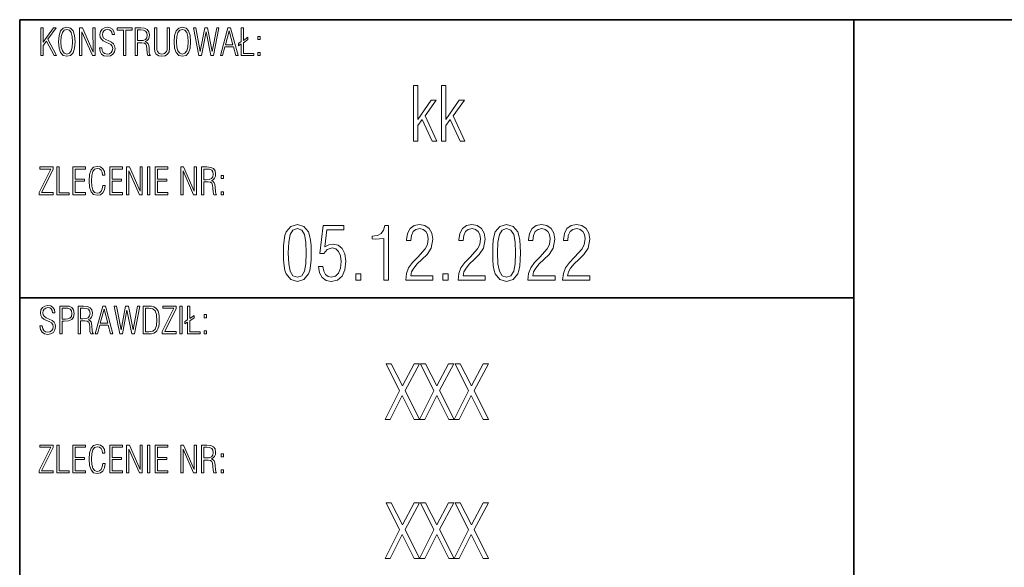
# Model space of a CAD drawing. Extents: x 0 to 420, y 0 to 297.
# Tile 3 of 7: x 220 to 273, y 40 to 70. Entities that reach past the tile are written whole.
import ezdxf

# ---------------------------------------------------------------- set-up
doc = ezdxf.new("R2010")
doc.units = 0

msp = doc.modelspace()

# ---------------------------------------------------------------- linework, layer by layer
at = {"color": 7, "lineweight": 35}
for p, q in [((220, 10), (220, 70)), ((220, 70), (410, 70)), ((265, 14), (265, 70)), ((220, 55), (265, 55))]:
    msp.add_line(p, q, dxfattribs=at)
at = {"color": 7, "lineweight": 13}
for points in [[(222.099, 68.812), (222.123, 68.468), (222.204, 68.224), (222.341, 68.077), (222.542, 68.031), (222.742, 68.077), (222.879, 68.222), (222.959, 68.466), (222.985, 68.812), (222.959, 69.156), (222.879, 69.398), (222.742, 69.543), (222.542, 69.591), (222.341, 69.543), (222.204, 69.398), (222.123, 69.154)], [(224.302, 68.488), (224.334, 68.289), (224.417, 68.146), (224.546, 68.059), (224.721, 68.029), (224.898, 68.059), (225.031, 68.142), (225.113, 68.272), (225.144, 68.45), (225.123, 68.587), (225.063, 68.697), (224.958, 68.786), (224.807, 68.86), (224.642, 68.925), (224.525, 69.009), (224.477, 69.094), (224.461, 69.197), (224.481, 69.307), (224.538, 69.396), (224.626, 69.452), (224.737, 69.474), (224.838, 69.456), (224.914, 69.404), (224.964, 69.319), (224.989, 69.203), (225.109, 69.203), (225.109, 69.213), (225.081, 69.372), (225.007, 69.491), (224.886, 69.565), (224.729, 69.591), (224.568, 69.561), (224.443, 69.481), (224.36, 69.358), (224.332, 69.203), (224.35, 69.06), (224.409, 68.947), (224.509, 68.856), (224.654, 68.782), (224.801, 68.723), (224.92, 68.659), (224.993, 68.566), (225.017, 68.45), (224.995, 68.321), (224.934, 68.226), (224.838, 68.168), (224.711, 68.148), (224.596, 68.17), (224.509, 68.234), (224.451, 68.341), (224.429, 68.488)], [(228.335, 68.812), (228.359, 68.468), (228.44, 68.224), (228.577, 68.077), (228.778, 68.031), (228.977, 68.077), (229.114, 68.222), (229.195, 68.466), (229.221, 68.812), (229.195, 69.156), (229.114, 69.398), (228.977, 69.543), (228.778, 69.591), (228.577, 69.543), (228.44, 69.398), (228.359, 69.154)], [(221.141, 68.061), (221.266, 68.061), (221.266, 68.603), (221.445, 68.846), (221.856, 68.061), (221.989, 68.061), (221.523, 68.951), (221.97, 69.561), (221.828, 69.561), (221.266, 68.792), (221.266, 69.561), (221.141, 69.561)], [(222.228, 68.812), (222.246, 69.102), (222.303, 69.309), (222.401, 69.434), (222.542, 69.477), (222.681, 69.434), (222.78, 69.309), (222.834, 69.102), (222.854, 68.812), (222.834, 68.52), (222.78, 68.313), (222.681, 68.188), (222.542, 68.148), (222.401, 68.188), (222.303, 68.313), (222.246, 68.52)], [(223.231, 68.061), (223.356, 68.061), (223.356, 69.344), (223.923, 68.061), (224.077, 68.061), (224.077, 69.561), (223.952, 69.561), (223.958, 68.252), (223.38, 69.561), (223.231, 69.561)], [(225.607, 68.061), (225.732, 68.061), (225.732, 69.44), (226.074, 69.44), (226.074, 69.561), (225.26, 69.561), (225.26, 69.44), (225.607, 69.44)], [(226.237, 68.061), (226.362, 68.061), (226.362, 68.76), (226.597, 68.76), (226.726, 68.742), (226.803, 68.685), (226.841, 68.585), (226.857, 68.436), (226.869, 68.194), (226.907, 68.061), (227.052, 68.061), (227.008, 68.132), (226.988, 68.226), (226.976, 68.49), (226.96, 68.613), (226.928, 68.707), (226.867, 68.776), (226.777, 68.82), (226.875, 68.874), (226.946, 68.953), (226.986, 69.056), (227, 69.187), (226.97, 69.354), (226.883, 69.47), (226.736, 69.539), (226.529, 69.561), (226.237, 69.561)], [(226.362, 68.87), (226.362, 69.45), (226.525, 69.45), (226.678, 69.434), (226.789, 69.386), (226.853, 69.299), (226.875, 69.172), (226.851, 69.028), (226.779, 68.933), (226.658, 68.885), (226.491, 68.87)], [(228.083, 69.561), (227.958, 69.561), (227.958, 68.482), (227.95, 68.369), (227.92, 68.277), (227.819, 68.18), (227.674, 68.146), (227.528, 68.18), (227.429, 68.277), (227.393, 68.395), (227.389, 68.55), (227.389, 69.561), (227.264, 69.561), (227.264, 68.458), (227.29, 68.272), (227.368, 68.138), (227.497, 68.059), (227.674, 68.031), (227.848, 68.059), (227.977, 68.138), (228.055, 68.272), (228.083, 68.458)], [(228.464, 68.812), (228.482, 69.102), (228.538, 69.309), (228.637, 69.434), (228.778, 69.477), (228.917, 69.434), (229.015, 69.309), (229.07, 69.102), (229.09, 68.812), (229.07, 68.52), (229.015, 68.313), (228.917, 68.188), (228.778, 68.148), (228.637, 68.188), (228.538, 68.313), (228.482, 68.52)], [(229.376, 69.561), (229.668, 68.061), (229.809, 68.061), (230.058, 69.342), (230.312, 68.061), (230.457, 68.061), (230.751, 69.561), (230.628, 69.561), (230.389, 68.285), (230.139, 69.561), (229.986, 69.561), (229.74, 68.285), (229.501, 69.561)], [(230.828, 68.061), (230.944, 68.061), (231.073, 68.532), (231.526, 68.532), (231.653, 68.061), (231.78, 68.061), (231.379, 69.561), (231.232, 69.561)], [(231.095, 68.647), (231.299, 69.396), (231.5, 68.647)], [(231.953, 68.061), (232.63, 68.061), (232.63, 68.174), (232.074, 68.174), (232.074, 68.758), (232.309, 68.925), (232.309, 69.05), (232.074, 68.883), (232.074, 69.561), (231.953, 69.561), (231.953, 68.82), (231.812, 68.721), (231.812, 68.597), (231.953, 68.697)], [(232.843, 68.933), (232.976, 68.933), (232.976, 69.1), (232.843, 69.1)], [(232.843, 68.061), (232.976, 68.061), (232.976, 68.228), (232.843, 68.228)], [(241.24, 63.45), (241.473, 63.45), (241.473, 64.288), (241.715, 64.622), (242.242, 63.45), (242.496, 63.45), (241.872, 64.823), (242.472, 65.661), (242.198, 65.661), (241.473, 64.626), (241.473, 66.45), (241.24, 66.45)], [(242.754, 63.45), (242.987, 63.45), (242.987, 64.288), (243.229, 64.622), (243.756, 63.45), (244.01, 63.45), (243.386, 64.823), (243.986, 65.661), (243.712, 65.661), (242.987, 64.626), (242.987, 66.45), (242.754, 66.45)], [(221.05, 60.561), (221.805, 60.561), (221.805, 60.68), (221.183, 60.68), (221.805, 61.932), (221.805, 62.061), (221.085, 62.061), (221.085, 61.946), (221.672, 61.946), (221.05, 60.69)], [(221.999, 60.561), (222.675, 60.561), (222.675, 60.674), (222.123, 60.674), (222.123, 62.061), (221.999, 62.061)], [(222.86, 60.561), (223.549, 60.561), (223.549, 60.678), (222.985, 60.678), (222.985, 61.288), (223.493, 61.288), (223.493, 61.403), (222.985, 61.403), (222.985, 61.944), (223.549, 61.944), (223.549, 62.061), (222.86, 62.061)], [(224.61, 61.064), (224.483, 61.064), (224.451, 60.883), (224.391, 60.752), (224.3, 60.674), (224.185, 60.648), (224.044, 60.688), (223.948, 60.813), (223.891, 61.02), (223.873, 61.312), (223.891, 61.602), (223.948, 61.809), (224.044, 61.934), (224.185, 61.977), (224.298, 61.952), (224.387, 61.886), (224.445, 61.775), (224.471, 61.626), (224.6, 61.626), (224.566, 61.823), (224.483, 61.968), (224.352, 62.059), (224.185, 62.091), (223.984, 62.043), (223.847, 61.898), (223.766, 61.654), (223.742, 61.312), (223.766, 60.966), (223.847, 60.722), (223.984, 60.577), (224.185, 60.531), (224.354, 60.563), (224.483, 60.664), (224.568, 60.831)], [(224.864, 60.561), (225.552, 60.561), (225.552, 60.678), (224.989, 60.678), (224.989, 61.288), (225.496, 61.288), (225.496, 61.403), (224.989, 61.403), (224.989, 61.944), (225.552, 61.944), (225.552, 62.061), (224.864, 62.061)], [(225.77, 60.561), (225.895, 60.561), (225.895, 61.844), (226.462, 60.561), (226.615, 60.561), (226.615, 62.061), (226.491, 62.061), (226.497, 60.752), (225.919, 62.061), (225.77, 62.061)], [(226.895, 60.561), (227.02, 60.561), (227.02, 62.061), (226.895, 62.061)], [(227.308, 60.561), (227.997, 60.561), (227.997, 60.678), (227.433, 60.678), (227.433, 61.288), (227.94, 61.288), (227.94, 61.403), (227.433, 61.403), (227.433, 61.944), (227.997, 61.944), (227.997, 62.061), (227.308, 62.061)], [(228.685, 60.561), (228.81, 60.561), (228.81, 61.844), (229.378, 60.561), (229.531, 60.561), (229.531, 62.061), (229.406, 62.061), (229.412, 60.752), (228.834, 62.061), (228.685, 62.061)], [(229.805, 60.561), (229.93, 60.561), (229.93, 61.26), (230.165, 61.26), (230.294, 61.242), (230.37, 61.185), (230.409, 61.085), (230.425, 60.936), (230.437, 60.694), (230.475, 60.561), (230.62, 60.561), (230.576, 60.632), (230.556, 60.726), (230.544, 60.99), (230.528, 61.113), (230.495, 61.207), (230.435, 61.276), (230.344, 61.32), (230.443, 61.374), (230.513, 61.453), (230.554, 61.556), (230.568, 61.687), (230.538, 61.854), (230.451, 61.97), (230.304, 62.039), (230.097, 62.061), (229.805, 62.061)], [(229.93, 61.37), (229.93, 61.95), (230.093, 61.95), (230.246, 61.934), (230.356, 61.886), (230.421, 61.799), (230.443, 61.672), (230.419, 61.528), (230.346, 61.433), (230.226, 61.385), (230.058, 61.37)], [(230.86, 61.433), (230.993, 61.433), (230.993, 61.6), (230.86, 61.6)], [(230.86, 60.561), (230.993, 60.561), (230.993, 60.728), (230.86, 60.728)], [(234.233, 57.428), (234.237, 57.046), (234.261, 56.732), (234.301, 56.478), (234.37, 56.293), (234.619, 55.991), (234.978, 55.89), (235.332, 55.991), (235.582, 56.293), (235.646, 56.478), (235.691, 56.732), (235.715, 57.046), (235.723, 57.428), (235.715, 57.803), (235.687, 58.121), (235.642, 58.37), (235.582, 58.56), (235.332, 58.858), (234.978, 58.962), (234.619, 58.858), (234.37, 58.56), (234.301, 58.37), (234.261, 58.121), (234.237, 57.803)], [(240.825, 55.95), (242.295, 55.95), (242.295, 56.196), (241.095, 56.196), (241.135, 56.405), (241.256, 56.611), (241.445, 56.832), (241.695, 57.078), (241.972, 57.348), (242.194, 57.678), (242.287, 58.165), (242.234, 58.499), (242.089, 58.749), (241.86, 58.906), (241.566, 58.962), (241.276, 58.906), (241.058, 58.741), (240.917, 58.479), (240.869, 58.133), (240.869, 58.089), (241.099, 58.089), (241.131, 58.37), (241.223, 58.576), (241.377, 58.697), (241.59, 58.737), (241.771, 58.697), (241.912, 58.588), (242.005, 58.415), (242.037, 58.185), (241.993, 57.887), (241.872, 57.642), (241.469, 57.191), (241.187, 56.901), (240.982, 56.627), (240.865, 56.317)], [(243.648, 55.95), (245.117, 55.95), (245.117, 56.196), (243.917, 56.196), (243.958, 56.405), (244.079, 56.611), (244.268, 56.832), (244.517, 57.078), (244.795, 57.348), (245.017, 57.678), (245.109, 58.165), (245.057, 58.499), (244.912, 58.749), (244.683, 58.906), (244.389, 58.962), (244.099, 58.906), (243.881, 58.741), (243.74, 58.479), (243.692, 58.133), (243.692, 58.089), (243.921, 58.089), (243.954, 58.37), (244.046, 58.576), (244.199, 58.697), (244.413, 58.737), (244.594, 58.697), (244.735, 58.588), (244.828, 58.415), (244.86, 58.185), (244.815, 57.887), (244.695, 57.642), (244.292, 57.191), (244.01, 56.901), (243.805, 56.627), (243.688, 56.317)], [(245.52, 57.428), (245.524, 57.046), (245.548, 56.732), (245.589, 56.478), (245.657, 56.293), (245.907, 55.991), (246.265, 55.89), (246.619, 55.991), (246.869, 56.293), (246.934, 56.478), (246.978, 56.732), (247.002, 57.046), (247.01, 57.428), (247.002, 57.803), (246.974, 58.121), (246.93, 58.37), (246.869, 58.56), (246.619, 58.858), (246.265, 58.962), (245.907, 58.858), (245.657, 58.56), (245.589, 58.37), (245.548, 58.121), (245.524, 57.803)], [(247.409, 55.95), (248.879, 55.95), (248.879, 56.196), (247.679, 56.196), (247.719, 56.405), (247.84, 56.611), (248.029, 56.832), (248.279, 57.078), (248.556, 57.348), (248.778, 57.678), (248.87, 58.165), (248.818, 58.499), (248.673, 58.749), (248.444, 58.906), (248.15, 58.962), (247.86, 58.906), (247.642, 58.741), (247.501, 58.479), (247.453, 58.133), (247.453, 58.089), (247.683, 58.089), (247.715, 58.37), (247.807, 58.576), (247.96, 58.697), (248.174, 58.737), (248.355, 58.697), (248.496, 58.588), (248.589, 58.415), (248.621, 58.185), (248.577, 57.887), (248.456, 57.642), (248.053, 57.191), (247.771, 56.901), (247.566, 56.627), (247.449, 56.317)], [(249.289, 55.95), (250.759, 55.95), (250.759, 56.196), (249.559, 56.196), (249.599, 56.405), (249.72, 56.611), (249.909, 56.832), (250.159, 57.078), (250.437, 57.348), (250.658, 57.678), (250.751, 58.165), (250.699, 58.499), (250.554, 58.749), (250.324, 58.906), (250.03, 58.962), (249.74, 58.906), (249.523, 58.741), (249.382, 58.479), (249.334, 58.133), (249.334, 58.089), (249.563, 58.089), (249.595, 58.37), (249.688, 58.576), (249.841, 58.697), (250.054, 58.737), (250.236, 58.697), (250.377, 58.588), (250.469, 58.415), (250.501, 58.185), (250.457, 57.887), (250.336, 57.642), (249.934, 57.191), (249.652, 56.901), (249.446, 56.627), (249.33, 56.317)], [(234.491, 57.424), (234.511, 58), (234.587, 58.411), (234.736, 58.652), (234.978, 58.737), (235.215, 58.652), (235.364, 58.411), (235.437, 58), (235.461, 57.424), (235.437, 56.844), (235.364, 56.434), (235.215, 56.192), (234.978, 56.111), (234.736, 56.192), (234.587, 56.434), (234.511, 56.844)], [(236.117, 56.691), (236.174, 56.349), (236.315, 56.095), (236.528, 55.946), (236.81, 55.89), (237.148, 55.958), (237.394, 56.168), (237.543, 56.506), (237.595, 56.981), (237.543, 57.368), (237.402, 57.658), (237.181, 57.839), (236.903, 57.903), (236.673, 57.863), (236.46, 57.746), (236.577, 58.672), (237.483, 58.672), (237.483, 58.906), (236.371, 58.906), (236.19, 57.4), (236.399, 57.4), (236.585, 57.617), (236.85, 57.694), (237.052, 57.646), (237.205, 57.505), (237.305, 57.275), (237.342, 56.965), (237.301, 56.599), (237.197, 56.333), (237.032, 56.168), (236.81, 56.115), (236.633, 56.148), (236.5, 56.256), (236.407, 56.438), (236.359, 56.691)], [(239.641, 55.95), (239.887, 55.95), (239.887, 58.906), (239.697, 58.906), (239.633, 58.644), (239.504, 58.471), (239.299, 58.366), (239.013, 58.33), (239.013, 58.177), (239.174, 58.173), (239.641, 58.209)], [(245.778, 57.424), (245.798, 58), (245.874, 58.411), (246.023, 58.652), (246.265, 58.737), (246.503, 58.652), (246.652, 58.411), (246.724, 58), (246.748, 57.424), (246.724, 56.844), (246.652, 56.434), (246.503, 56.192), (246.265, 56.111), (246.023, 56.192), (245.874, 56.434), (245.798, 56.844)], [(238.127, 55.95), (238.405, 55.95), (238.405, 56.305), (238.127, 56.305)], [(242.83, 55.95), (243.108, 55.95), (243.108, 56.305), (242.83, 56.305)], [(221.091, 53.488), (221.123, 53.289), (221.205, 53.146), (221.334, 53.059), (221.509, 53.029), (221.687, 53.059), (221.819, 53.142), (221.902, 53.272), (221.932, 53.45), (221.912, 53.587), (221.852, 53.697), (221.747, 53.786), (221.596, 53.86), (221.431, 53.925), (221.314, 54.009), (221.266, 54.094), (221.25, 54.197), (221.27, 54.307), (221.326, 54.396), (221.415, 54.452), (221.525, 54.474), (221.626, 54.456), (221.703, 54.404), (221.753, 54.319), (221.777, 54.203), (221.898, 54.203), (221.898, 54.213), (221.87, 54.372), (221.795, 54.491), (221.674, 54.565), (221.517, 54.591), (221.356, 54.561), (221.232, 54.481), (221.149, 54.358), (221.121, 54.203), (221.139, 54.06), (221.197, 53.947), (221.298, 53.856), (221.443, 53.782), (221.59, 53.723), (221.709, 53.659), (221.781, 53.566), (221.805, 53.45), (221.783, 53.321), (221.723, 53.226), (221.626, 53.168), (221.499, 53.148), (221.385, 53.17), (221.298, 53.234), (221.24, 53.341), (221.217, 53.488)], [(222.164, 53.061), (222.289, 53.061), (222.289, 53.746), (222.393, 53.746), (222.637, 53.764), (222.808, 53.832), (222.907, 53.961), (222.941, 54.166), (222.909, 54.35), (222.82, 54.479), (222.663, 54.547), (222.454, 54.561), (222.164, 54.561)], [(222.289, 53.86), (222.289, 54.45), (222.434, 54.45), (222.605, 54.438), (222.723, 54.396), (222.792, 54.305), (222.816, 54.154), (222.788, 54.005), (222.707, 53.911), (222.595, 53.866), (222.472, 53.86)], [(223.158, 53.061), (223.283, 53.061), (223.283, 53.76), (223.519, 53.76), (223.648, 53.742), (223.724, 53.685), (223.762, 53.585), (223.779, 53.436), (223.791, 53.194), (223.829, 53.061), (223.974, 53.061), (223.93, 53.132), (223.909, 53.226), (223.897, 53.49), (223.881, 53.613), (223.849, 53.707), (223.789, 53.776), (223.698, 53.82), (223.797, 53.874), (223.867, 53.953), (223.907, 54.056), (223.921, 54.187), (223.891, 54.354), (223.805, 54.47), (223.658, 54.539), (223.45, 54.561), (223.158, 54.561)], [(223.283, 53.87), (223.283, 54.45), (223.446, 54.45), (223.599, 54.434), (223.71, 54.386), (223.774, 54.299), (223.797, 54.172), (223.772, 54.028), (223.7, 53.933), (223.579, 53.885), (223.412, 53.87)], [(224.077, 53.061), (224.193, 53.061), (224.322, 53.532), (224.775, 53.532), (224.902, 53.061), (225.029, 53.061), (224.628, 54.561), (224.481, 54.561)], [(224.344, 53.647), (224.548, 54.396), (224.749, 53.647)], [(225.105, 54.561), (225.397, 53.061), (225.538, 53.061), (225.788, 54.342), (226.042, 53.061), (226.187, 53.061), (226.481, 54.561), (226.358, 54.561), (226.118, 53.285), (225.868, 54.561), (225.715, 54.561), (225.47, 53.285), (225.23, 54.561)], [(226.666, 53.061), (226.978, 53.061), (227.119, 53.069), (227.236, 53.101), (227.33, 53.154), (227.405, 53.232), (227.459, 53.335), (227.497, 53.464), (227.519, 53.623), (227.528, 53.812), (227.519, 53.999), (227.497, 54.158), (227.461, 54.287), (227.405, 54.39), (227.33, 54.466), (227.236, 54.519), (227.117, 54.551), (226.978, 54.561), (226.666, 54.561)], [(226.791, 53.174), (226.791, 54.45), (226.97, 54.45), (227.179, 54.416), (227.308, 54.307), (227.372, 54.11), (227.387, 53.973), (227.393, 53.81), (227.372, 53.51), (227.308, 53.313), (227.179, 53.206), (226.97, 53.174)], [(227.689, 53.061), (228.444, 53.061), (228.444, 53.18), (227.821, 53.18), (228.444, 54.432), (228.444, 54.561), (227.723, 54.561), (227.723, 54.446), (228.311, 54.446), (227.689, 53.19)], [(228.641, 53.061), (228.766, 53.061), (228.766, 54.561), (228.641, 54.561)], [(229.054, 53.061), (229.73, 53.061), (229.73, 53.174), (229.174, 53.174), (229.174, 53.758), (229.41, 53.925), (229.41, 54.05), (229.174, 53.883), (229.174, 54.561), (229.054, 54.561), (229.054, 53.82), (228.913, 53.721), (228.913, 53.597), (229.054, 53.697)], [(229.944, 53.933), (230.077, 53.933), (230.077, 54.1), (229.944, 54.1)], [(229.944, 53.061), (230.077, 53.061), (230.077, 53.228), (229.944, 53.228)], [(239.709, 48.45), (239.991, 48.45), (240.64, 49.747), (241.284, 48.45), (241.57, 48.45), (240.793, 50.005), (241.566, 51.45), (241.272, 51.45), (240.644, 50.262), (240.036, 51.45), (239.762, 51.45), (240.487, 49.997)], [(241.57, 48.45), (241.852, 48.45), (242.5, 49.747), (243.144, 48.45), (243.43, 48.45), (242.653, 50.005), (243.426, 51.45), (243.132, 51.45), (242.504, 50.262), (241.896, 51.45), (241.622, 51.45), (242.347, 49.997)], [(243.43, 48.45), (243.712, 48.45), (244.36, 49.747), (245.005, 48.45), (245.291, 48.45), (244.513, 50.005), (245.287, 51.45), (244.993, 51.45), (244.364, 50.262), (243.756, 51.45), (243.483, 51.45), (244.207, 49.997)], [(221.05, 45.561), (221.805, 45.561), (221.805, 45.68), (221.183, 45.68), (221.805, 46.932), (221.805, 47.061), (221.085, 47.061), (221.085, 46.946), (221.672, 46.946), (221.05, 45.69)], [(221.999, 45.561), (222.675, 45.561), (222.675, 45.674), (222.123, 45.674), (222.123, 47.061), (221.999, 47.061)], [(222.86, 45.561), (223.549, 45.561), (223.549, 45.678), (222.985, 45.678), (222.985, 46.288), (223.493, 46.288), (223.493, 46.403), (222.985, 46.403), (222.985, 46.944), (223.549, 46.944), (223.549, 47.061), (222.86, 47.061)], [(224.61, 46.064), (224.483, 46.064), (224.451, 45.883), (224.391, 45.752), (224.3, 45.674), (224.185, 45.648), (224.044, 45.688), (223.948, 45.813), (223.891, 46.02), (223.873, 46.312), (223.891, 46.602), (223.948, 46.809), (224.044, 46.934), (224.185, 46.977), (224.298, 46.952), (224.387, 46.886), (224.445, 46.775), (224.471, 46.626), (224.6, 46.626), (224.566, 46.823), (224.483, 46.968), (224.352, 47.059), (224.185, 47.091), (223.984, 47.043), (223.847, 46.898), (223.766, 46.654), (223.742, 46.312), (223.766, 45.966), (223.847, 45.722), (223.984, 45.577), (224.185, 45.531), (224.354, 45.563), (224.483, 45.664), (224.568, 45.831)], [(224.864, 45.561), (225.552, 45.561), (225.552, 45.678), (224.989, 45.678), (224.989, 46.288), (225.496, 46.288), (225.496, 46.403), (224.989, 46.403), (224.989, 46.944), (225.552, 46.944), (225.552, 47.061), (224.864, 47.061)], [(225.77, 45.561), (225.895, 45.561), (225.895, 46.844), (226.462, 45.561), (226.615, 45.561), (226.615, 47.061), (226.491, 47.061), (226.497, 45.752), (225.919, 47.061), (225.77, 47.061)], [(226.895, 45.561), (227.02, 45.561), (227.02, 47.061), (226.895, 47.061)], [(227.308, 45.561), (227.997, 45.561), (227.997, 45.678), (227.433, 45.678), (227.433, 46.288), (227.94, 46.288), (227.94, 46.403), (227.433, 46.403), (227.433, 46.944), (227.997, 46.944), (227.997, 47.061), (227.308, 47.061)], [(228.685, 45.561), (228.81, 45.561), (228.81, 46.844), (229.378, 45.561), (229.531, 45.561), (229.531, 47.061), (229.406, 47.061), (229.412, 45.752), (228.834, 47.061), (228.685, 47.061)], [(229.805, 45.561), (229.93, 45.561), (229.93, 46.26), (230.165, 46.26), (230.294, 46.242), (230.37, 46.185), (230.409, 46.085), (230.425, 45.936), (230.437, 45.694), (230.475, 45.561), (230.62, 45.561), (230.576, 45.632), (230.556, 45.726), (230.544, 45.99), (230.528, 46.113), (230.495, 46.207), (230.435, 46.276), (230.344, 46.32), (230.443, 46.374), (230.513, 46.453), (230.554, 46.556), (230.568, 46.687), (230.538, 46.854), (230.451, 46.97), (230.304, 47.039), (230.097, 47.061), (229.805, 47.061)], [(229.93, 46.37), (229.93, 46.95), (230.093, 46.95), (230.246, 46.934), (230.356, 46.886), (230.421, 46.799), (230.443, 46.672), (230.419, 46.528), (230.346, 46.433), (230.226, 46.385), (230.058, 46.37)], [(230.86, 46.433), (230.993, 46.433), (230.993, 46.6), (230.86, 46.6)], [(230.86, 45.561), (230.993, 45.561), (230.993, 45.728), (230.86, 45.728)], [(239.709, 40.95), (239.991, 40.95), (240.64, 42.247), (241.284, 40.95), (241.57, 40.95), (240.793, 42.505), (241.566, 43.95), (241.272, 43.95), (240.644, 42.762), (240.036, 43.95), (239.762, 43.95), (240.487, 42.497)], [(241.57, 40.95), (241.852, 40.95), (242.5, 42.247), (243.144, 40.95), (243.43, 40.95), (242.653, 42.505), (243.426, 43.95), (243.132, 43.95), (242.504, 42.762), (241.896, 43.95), (241.622, 43.95), (242.347, 42.497)], [(243.43, 40.95), (243.712, 40.95), (244.36, 42.247), (245.005, 40.95), (245.291, 40.95), (244.513, 42.505), (245.287, 43.95), (244.993, 43.95), (244.364, 42.762), (243.756, 43.95), (243.483, 43.95), (244.207, 42.497)]]:
    msp.add_lwpolyline(points, close=True, dxfattribs=at)

doc.saveas('drawing.dxf')
